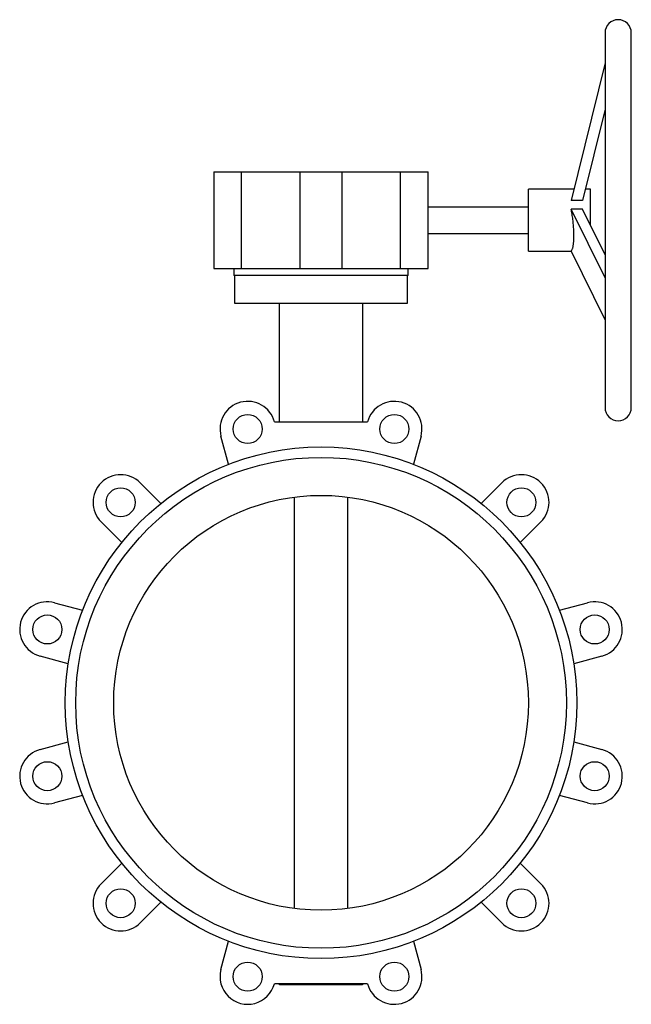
# Paper-space layout '_Sinistra' of a CAD drawing. Header units: millimetres. Extents: x -218 to 225, y -218 to 494.
import ezdxf

# ---------------------------------------------------------------- set-up
doc = ezdxf.new("R2010")
doc.units = ezdxf.units.MM

psp = doc.layouts.new('_Sinistra')

# ---------------------------------------------------------------- linework, layer by layer
at = {"color": 7, "linetype": 'Continuous', "lineweight": 25}
for p, q in [((205.5, 484.5), (205.5, 213.5)), ((224.5, 213.5), (224.5, 484.5)), ((205.5, 462.69), (180.94, 363.14)), ((205.5, 429.3), (189.18, 363.14)), ((-77.5, 384), (-77.5, 314)), ((-77.5, 384), (77.5, 384)), ((-57.5, 314), (-57.5, 384)), ((-15.17, 314), (-15.17, 384)), ((15.17, 384), (15.17, 314)), ((57.5, 314), (57.5, 384)), ((77.5, 314), (77.5, 384)), ((183, 371.5), (150, 371.5)), ((150, 326.5), (150, 371.5)), ((195, 371.5), (191.24, 371.5)), ((195, 345.29), (195, 371.5)), ((189.18, 363.14), (180.94, 363.14)), ((150, 358.5), (77.5, 358.5)), ((189.18, 357.08), (180.94, 357.08)), ((205.5, 307.31), (180.94, 357.08)), ((205.5, 324.01), (189.18, 357.08)), ((77.5, 339.5), (150, 339.5)), ((150, 326.5), (181.07, 326.5)), ((205.5, 277), (180.94, 326.77)), ((-77.5, 314), (77.5, 314)), ((-63, 314), (-63, 309)), ((63, 309), (63, 314)), ((63, 309), (-63, 309)), ((-62.5, 309), (-62.5, 289)), ((62.5, 289), (62.5, 309)), ((-62.5, 289), (62.5, 289)), ((-30, 203.19), (-30, 289)), ((30, 289), (30, 203.19)), ((-33.74, 203.19), (33.74, 203.19)), ((-66.92, 172.47), (-72.38, 192.84)), ((72.38, 192.84), (66.92, 172.47)), ((-130.81, 159.1), (-115.91, 144.19)), ((115.91, 144.19), (130.81, 159.1)), ((-19.36, 148.74), (-19.36, -148.74)), ((19.36, -148.74), (19.36, 148.74)), ((-144.19, 115.91), (-159.1, 130.81)), ((159.1, 130.81), (144.19, 115.91)), ((-192.84, 72.38), (-172.47, 66.92)), ((172.47, 66.92), (192.84, 72.38)), ((-182.83, 28.28), (-203.19, 33.74)), ((203.19, 33.74), (182.83, 28.28)), ((-203.19, -33.74), (-182.83, -28.28)), ((182.83, -28.28), (203.19, -33.74)), ((-172.47, -66.92), (-192.84, -72.38)), ((192.84, -72.38), (172.47, -66.92)), ((-159.1, -130.81), (-144.19, -115.91)), ((144.19, -115.91), (159.1, -130.81)), ((-115.91, -144.19), (-130.81, -159.1)), ((130.81, -159.1), (115.91, -144.19)), ((-72.38, -192.84), (-66.92, -172.47)), ((66.92, -172.47), (72.38, -192.84)), ((33.74, -203.19), (-33.74, -203.19)), ((-30, -204), (-30, -203.19)), ((30, -204), (-30, -204)), ((30, -203.19), (30, -204))]:
    psp.add_line(p, q, dxfattribs=at)
at = {"color": 7, "linetype": 'Continuous', "lineweight": 25, "flags": 128}
psp.add_lwpolyline([(180.94, 326.77), (181.12, 326.95), (181.3, 327.16), (181.47, 327.42), (181.63, 327.71), (181.79, 328.05), (181.93, 328.43), (182.07, 328.84), (182.2, 329.3), (182.32, 329.79), (182.43, 330.31), (182.53, 330.88), (182.63, 331.47), (182.71, 332.1), (182.78, 332.76), (182.84, 333.46), (182.89, 334.18), (182.94, 334.93), (182.97, 335.7), (182.99, 336.5), (183, 337.33), (183, 338.18), (182.99, 339.04), (182.97, 339.93), (182.94, 340.83), (182.89, 341.75), (182.84, 342.68), (182.78, 343.63), (182.71, 344.58), (182.63, 345.55), (182.53, 346.52), (182.43, 347.49), (182.32, 348.47), (182.2, 349.44), (182.07, 350.42), (181.93, 351.4), (181.79, 352.37), (181.63, 353.33), (181.47, 354.29), (181.3, 355.23), (181.12, 356.16), (180.94, 357.08)], dxfattribs=at)
at = {"color": 7, "linetype": 'Continuous', "lineweight": 25}
for centre, radius in [((-53.06, 198.01), 10.5), ((53.06, 198.01), 10.5), ((0, 0), 185), ((0, 0), 177.5), ((-144.96, 144.96), 10.5), ((0, 0), 150), ((144.96, 144.96), 10.5), ((-198.01, 53.06), 10.5), ((198.01, 53.06), 10.5), ((-198.01, -53.06), 10.5), ((198.01, -53.06), 10.5), ((-144.96, -144.96), 10.5), ((144.96, -144.96), 10.5), ((-53.06, -198.01), 10.5), ((53.06, -198.01), 10.5)]:
    psp.add_circle(centre, radius, dxfattribs=at)
for centre, radius, start, end in [((215, 484.5), 9.5, 0, 180), ((-53.06, 198.01), 20, 15, 195), ((53.06, 198.01), 20, 345, 165), ((215, 213.5), 9.5, 180, 0), ((-144.96, 144.96), 20, 45, 225), ((144.96, 144.96), 20, 315, 135), ((-198.01, 53.06), 20, 75, 255), ((198.01, 53.06), 20, 285, 105), ((-198.01, -53.06), 20, 105, 285), ((198.01, -53.06), 20, 255, 75), ((-144.96, -144.96), 20, 135, 315), ((144.96, -144.96), 20, 225, 45), ((-53.06, -198.01), 20, 165, 345), ((53.06, -198.01), 20, 195, 15)]:
    psp.add_arc(centre, radius, start, end, dxfattribs=at)

doc.saveas('drawing.dxf')
